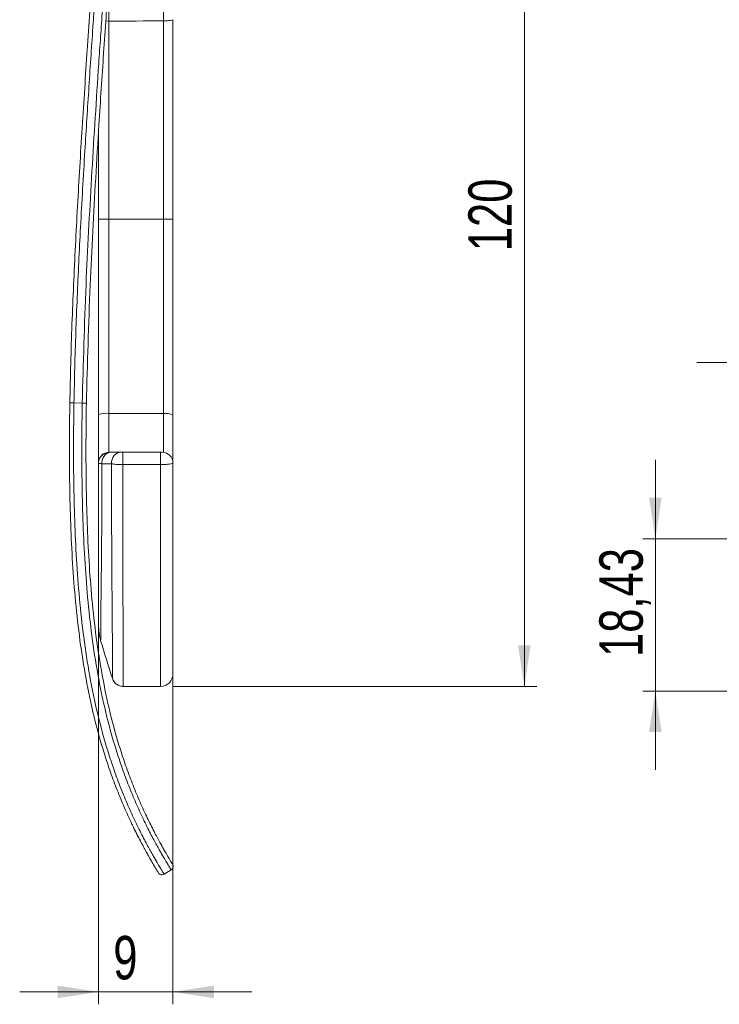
# Model space of a CAD drawing. Header units: millimetres. Extents: x 0 to 420, y 0 to 297.
# Tile 6 of 12: x 222 to 278, y 78 to 157. Entities that reach past the tile are written whole.
import ezdxf

# ---------------------------------------------------------------- set-up
doc = ezdxf.new("R2010")
doc.units = ezdxf.units.MM
doc.styles.add('SLDTEXTSTYLE0', font='TXT', dxfattribs={"width": 0.75})
doc.dimstyles.new('SLDDIMSTYLE1', dxfattribs={"dimtxt": 3.5, "dimasz": 3.302, "dimexe": 0, "dimexo": 0.0625, "dimgap": 0.875, "dimtad": 1, "dimlfac": 1.5, "dimrnd": 1e-09, "dimzin": 12, "dimdsep": 46, "dimtxsty": 'SLDTEXTSTYLE0', "dimsah": 1, "dimcen": 0.09, "dimadec": 0, "dimazin": 3, "dimtfac": 1, "dimtmove": 0, "dimatfit": 0, "dimfxl": 0, "dimfrac": 2, "dimtolj": 1, "dimtzin": 12, "dimarcsym": 0})
doc.dimstyles.new('SLDDIMSTYLE2', dxfattribs={"dimtxt": 3.5, "dimasz": 3.302, "dimexe": 0, "dimexo": 0.0625, "dimgap": 0.875, "dimtad": 1, "dimdec": 6, "dimlfac": 1.5, "dimrnd": 1e-09, "dimzin": 12, "dimdsep": 46, "dimtxsty": 'SLDTEXTSTYLE0', "dimsah": 1, "dimcen": 0.09, "dimadec": 0, "dimazin": 3, "dimtfac": 1, "dimtmove": 0, "dimatfit": 0, "dimfxl": 0, "dimfrac": 2, "dimtolj": 1, "dimtzin": 12, "dimarcsym": 0})
doc.dimstyles.new('SLDDIMSTYLE3', dxfattribs={"dimtxt": 3.5, "dimasz": 3.302, "dimexe": 0, "dimexo": 0.0625, "dimgap": 0.875, "dimtad": 1, "dimdec": 6, "dimlfac": 1.5, "dimrnd": 1e-09, "dimzin": 12, "dimdsep": 46, "dimtxsty": 'SLDTEXTSTYLE0', "dimsah": 1, "dimcen": 0.09, "dimadec": 0, "dimazin": 3, "dimtfac": 1, "dimtofl": 0, "dimtmove": 0, "dimatfit": 3, "dimfxl": 0, "dimfrac": 2, "dimtolj": 1, "dimtzin": 12, "dimarcsym": 0})

# ---------------------------------------------------------------- blocks, each defined once
blk = doc.blocks.new('_D_13')
at = {"color": 7, "linetype": 'Continuous', "lineweight": 0}
for p, q in [((234.026, 183.582), (263.339, 183.582)), ((262.339, 183.582), (262.339, 103.582)), ((234.026, 103.582), (263.339, 103.582))]:
    blk.add_line(p, q, dxfattribs=at)
for points in [[(262.339, 183.582), (261.831, 180.28), (262.847, 180.28)], [(262.339, 103.582), (262.847, 106.884), (261.831, 106.884)]]:
    blk.add_solid(points, dxfattribs=at)
at = {"color": 7, "linetype": 'Continuous', "lineweight": 0, "insert": (257.828, 138.664), "char_height": 3.5, "attachment_point": 1, "rotation": 90, "style": 'SLDTEXTSTYLE0'}
blk.add_mtext('120', dxfattribs=at)
blk = doc.blocks.new('_D_14')
at = {"color": 7, "linetype": 'Continuous', "lineweight": 0}
for p, q in [((228.026, 124.508), (228.026, 77.957)), ((234.026, 124.493), (234.026, 77.957)), ((228.026, 78.957), (221.676, 78.957)), ((228.026, 78.957), (234.026, 78.957)), ((234.026, 78.957), (240.376, 78.957))]:
    blk.add_line(p, q, dxfattribs=at)
for points in [[(228.026, 78.957), (224.724, 79.465), (224.724, 78.449)], [(234.026, 78.957), (237.328, 78.449), (237.328, 79.465)]]:
    blk.add_solid(points, dxfattribs=at)
at = {"color": 7, "linetype": 'Continuous', "lineweight": 0, "insert": (229.211, 83.469), "char_height": 3.5, "attachment_point": 1, "style": 'SLDTEXTSTYLE0'}
blk.add_mtext('9', dxfattribs=at)
blk = doc.blocks.new('_D_17')
at = {"color": 7, "linetype": 'Continuous', "lineweight": 0}
for p, q in [((272.895, 115.49), (272.895, 121.84)), ((300.925, 115.49), (271.895, 115.49)), ((272.895, 103.204), (272.895, 115.49)), ((303.794, 103.204), (271.895, 103.204)), ((272.895, 103.204), (272.895, 96.854))]:
    blk.add_line(p, q, dxfattribs=at)
for points in [[(272.895, 115.49), (273.403, 118.792), (272.387, 118.792)], [(272.895, 103.204), (272.387, 99.902), (273.403, 99.902)]]:
    blk.add_solid(points, dxfattribs=at)
at = {"color": 7, "linetype": 'Continuous', "lineweight": 0, "insert": (268.384, 105.954), "char_height": 3.5, "attachment_point": 1, "rotation": 90, "style": 'SLDTEXTSTYLE0'}
blk.add_mtext('18,43', dxfattribs=at)
blk = doc.blocks.new('_D_18')
at = {"color": 7, "linetype": 'Continuous', "lineweight": 0}
for p, q in [((282.588, 122.088), (282.588, 130.705)), ((289.623, 122.159), (289.623, 130.705)), ((282.588, 129.705), (276.238, 129.705)), ((282.588, 129.705), (289.623, 129.705)), ((289.623, 129.705), (295.973, 129.705))]:
    blk.add_line(p, q, dxfattribs=at)
for points in [[(282.588, 129.705), (279.286, 130.213), (279.286, 129.197)], [(289.623, 129.705), (292.925, 129.197), (292.925, 130.213)]]:
    blk.add_solid(points, dxfattribs=at)
at = {"color": 7, "linetype": 'Continuous', "lineweight": 0, "insert": (279.937, 134.217), "char_height": 3.5, "attachment_point": 1, "style": 'SLDTEXTSTYLE0'}
blk.add_mtext('10,55', dxfattribs=at)

msp = doc.modelspace()

# ---------------------------------------------------------------- linework, layer by layer
at = {"color": 8, "linetype": 'Continuous', "lineweight": 15}
for p, q in [((228.85530706, 157.22349124), (228.61368427, 157.22949401)), ((233.15918049, 122.46149541), (233.15917767, 122.46145043))]:
    msp.add_line(p, q, dxfattribs=at)
at = {"color": 7, "linetype": 'Continuous', "lineweight": 15}
for p, q in [((226.71569717, 126.42954536), (226.0491237, 126.44069235)), ((229.0738979, 122.46113315), (228.89253994, 122.4611432)), ((228.05365231, 108.09455021), (228.02572634, 108.48123488)), ((229.1544214, 104.20963933), (229.15437714, 104.20977623)), ((230.01691282, 103.5820536), (230.0169019, 103.5820536)), ((230.0169034, 103.5820536), (233.02572634, 103.5820536)), ((233.88063513, 88.79040298), (233.31334471, 88.44019203))]:
    msp.add_line(p, q, dxfattribs=at)
at = {"color": 7, "linetype": 'Continuous', "lineweight": 15, "flags": 128}
for points in [[(228.85530706, 141.24878291), (228.69160435, 141.24877642), (228.53520428, 141.24876118), (228.39179511, 141.24873775), (228.26659261, 141.24870699), (228.16415036, 141.24867002), (228.08819419, 141.24862817), (228.0414866, 141.24858297), (228.02572634, 141.24853607)], [(228.85530706, 141.24878291), (229.40678217, 141.24878806), (229.95850917, 141.24879003), (230.51026351, 141.24878883), (231.06182067, 141.24878446), (231.61295619, 141.24877691), (232.16344577, 141.2487662), (232.71306539, 141.24875233), (233.26159138, 141.24873529)], [(234.02572634, 141.24868756), (234.01148634, 141.24869624), (233.96923432, 141.24870463), (233.90035872, 141.24871246), (233.80712291, 141.24871948), (233.69259076, 141.24872544), (233.56052596, 141.24873016), (233.41526838, 141.24873348), (233.26159138, 141.24873529)], [(233.02572634, 121.46560452), (233.02575177, 121.65143764), (233.02577603, 121.83466306), (233.02579801, 122.00684162), (233.02581668, 122.16004297), (233.02583119, 122.28721083), (233.02584087, 122.38248799), (233.02584528, 122.44148607), (233.02584421, 122.46148771)]]:
    msp.add_lwpolyline(points, dxfattribs=at)
at = {"color": 7, "linetype": 'Continuous', "lineweight": 15}
for centre, radius, start, end in [((228.6559177, 123.40471561), 2.19595299, 84.7904508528, 106.6771513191), ((230.02604623, -157.48403599), 283.07805467, 89.3451024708, 90.2369615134), ((233.43544466, 123.61299298), 1.97021961, 72.5663017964, 95.0623955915), ((233.15905968, 121.59482876), 0.86666666, 0.0000003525, 89.9920126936), ((233.15905967, 121.59486563), 0.86666667, 0.0001678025, 89.9741943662), ((230.01692585, 104.4885256), 0.906472, 197.9183403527, 270), ((233.02572634, 104.5820536), 1, 270, 0)]:
    msp.add_arc(centre, radius, start, end, dxfattribs=at)
for points, knots in [([(225.71583697, 126.44626585), (225.75118819, 128.56021548), (225.81204425, 130.67364612), (225.96749721, 134.89914022), (226.06219201, 137.01129112), (226.27421286, 141.23433351), (226.39159794, 143.34527059), (226.57904224, 146.51069672), (226.64344609, 147.56574177), (226.77532781, 149.67472041), (226.84281063, 150.72872413), (226.98022192, 152.83515286), (227.05015246, 153.88759628), (227.15643355, 155.46401412), (227.1920912, 155.98909853), (227.2637853, 157.03810584), (227.29983249, 157.56217092), (227.37170117, 158.60120565), (227.40756981, 159.11686442), (227.46093663, 159.88041563), (227.47864896, 160.13322095), (227.51382981, 160.63423863), (227.53135955, 160.88331882), (227.58299468, 161.61551813), (227.61559395, 162.07577337), (227.65266262, 162.59763996), (227.65992288, 162.69977032), (227.67382016, 162.89512945), (227.6804704, 162.98854515), (227.69956047, 163.2565409), (227.71114579, 163.41895818), (227.73217369, 163.71349143), (227.74166809, 163.84633157), (227.75850642, 164.08176514), (227.76582738, 164.1840391), (227.78519663, 164.45449802), (227.79474137, 164.5875901), (227.80984869, 164.79817011), (227.81532191, 164.87440097), (227.82386037, 164.993302), (227.82692276, 165.03592824), (227.83398603, 165.13423401), (227.83594947, 165.16154432), (227.83814005, 165.1920197), (227.83829545, 165.194181), (227.83829545, 165.194181)], [0, 0, 0, 0, 0.125, 0.125, 0.25, 0.25, 0.375, 0.375, 0.4375, 0.4375, 0.5, 0.5, 0.5625, 0.5625, 0.59375, 0.59375, 0.625, 0.625, 0.65625, 0.65625, 0.671875, 0.671875, 0.6875, 0.6875, 0.71875, 0.71875, 0.7265625, 0.7265625, 0.734375, 0.734375, 0.75, 0.75, 0.765625, 0.765625, 0.78125, 0.78125, 0.8125, 0.8125, 0.84375, 0.84375, 0.875, 0.875, 0.9375, 0.9375, 1, 1, 1, 1]), ([(228.80947457, 160.05026304), (228.78069467, 159.63898537), (228.72210164, 158.80166457), (228.59692639, 156.99396709), (228.43657125, 154.64324389), (228.24524918, 151.7607178), (227.93715653, 146.96329314), (227.6285336, 141.68696767), (227.25536617, 134.20416306), (227.13308206, 129.59430123), (227.0489839, 126.42397186)], [0, 0, 0, 0, 0.0379585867, 0.0772799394, 0.1628697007, 0.2485600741, 0.3342545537, 0.5902414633, 0.7181977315, 1, 1, 1, 1]), ([(228.85530706, 157.22348479), (228.85530704, 156.56135955), (228.85530707, 155.89630085), (228.85530697, 154.56727808), (228.85530699, 153.90224463), (228.85530699, 151.90617847), (228.85530704, 150.57408416), (228.85530704, 147.90982875), (228.85530708, 146.57762691), (228.85530703, 143.91320571), (228.85530706, 142.58099426), (228.85530706, 141.24878291)], [0, 0, 0, 0, 0.125, 0.125, 0.25, 0.25, 0.5, 0.5, 0.75, 0.75, 1, 1, 1, 1]), ([(233.26159138, 141.24873529), (233.26159138, 142.58228252), (233.26159147, 143.91583083), (233.26159134, 146.58291832), (233.26159145, 147.91651839), (233.26159144, 150.58329451), (233.26159115, 151.91645966), (233.26159118, 153.91533325), (233.26159091, 154.58165546), (233.26159142, 155.91272218), (233.26159134, 156.57748079), (233.26159138, 157.24091242)], [0, 0, 0, 0, 0.25, 0.25, 0.5, 0.5, 0.75, 0.75, 0.875, 0.875, 1, 1, 1, 1]), ([(234.02572634, 157.33068376), (234.02572634, 157.30880224), (233.94639853, 157.28701958), (233.6678473, 157.2542951), (233.46988232, 157.24350113), (233.26159138, 157.24091242)], [0, 0, 0, 0, 0.5, 0.5, 1, 1, 1, 1]), ([(234.02572634, 157.33068376), (234.02572634, 156.66352347), (234.02572634, 155.99504765), (234.02572634, 154.65653772), (234.02572634, 153.98647619), (234.02572634, 151.97637939), (234.02572634, 150.63572392), (234.02572634, 147.95395771), (234.02572634, 146.61285669), (234.02572634, 143.93077518), (234.02572634, 142.58973117), (234.02572634, 141.24868756)], [0, 0, 0, 0, 0.125, 0.125, 0.25, 0.25, 0.5, 0.5, 0.75, 0.75, 1, 1, 1, 1]), ([(228.02572634, 141.24853607), (228.02572634, 142.77080692), (228.02572634, 145.10852407), (228.02572634, 147.44614729), (228.02572634, 148.26156082)], [0, 0, 0, 0, 0.6511783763, 1, 1, 1, 1]), ([(228.02572634, 125.50830026), (228.02572634, 126.16177569), (228.02572634, 126.81615661), (228.02572634, 128.12595133), (228.02572634, 128.78140639), (228.02572634, 130.74885502), (228.02572634, 132.0612939), (228.02572634, 135.99849885), (228.02572634, 138.62357213), (228.02572634, 141.24853607)], [0, 0, 0, 0, 0.125, 0.125, 0.25, 0.25, 0.5, 0.5, 1, 1, 1, 1]), ([(228.85530706, 141.24878291), (228.85530706, 138.63768511), (228.85530704, 136.02648202), (228.85530705, 132.11006693), (228.85530691, 130.80456748), (228.85530707, 128.84747539), (228.85530711, 128.19546721), (228.85530727, 126.89256354), (228.85530706, 126.2416245), (228.85530706, 125.59159773)], [0, 0, 0, 0, 0.5, 0.5, 0.75, 0.75, 0.875, 0.875, 1, 1, 1, 1]), ([(233.26159138, 125.57552682), (233.26159134, 126.2259576), (233.26159402, 126.8778783), (233.26159208, 128.18270568), (233.26159133, 128.83544816), (233.26159338, 130.79430646), (233.26159142, 132.10110092), (233.26159147, 136.02138388), (233.26159139, 138.63507664), (233.26159138, 141.24873529)], [0, 0, 0, 0, 0.125, 0.125, 0.25, 0.25, 0.5, 0.5, 1, 1, 1, 1]), ([(234.02572634, 141.24868756), (234.02572634, 138.62152676), (234.02572634, 135.99428125), (234.02572634, 132.05401073), (234.02572634, 130.74069903), (234.02572634, 128.7711553), (234.02572634, 128.11458749), (234.02572634, 126.80238245), (234.02572634, 126.14694438), (234.02572634, 125.49270914)], [0, 0, 0, 0, 0.5, 0.5, 0.75, 0.75, 0.875, 0.875, 1, 1, 1, 1]), ([(232.85339792, 88.55070003), (232.85339792, 88.55070003), (232.84561276, 88.56347114), (232.79817799, 88.64173701), (232.75895995, 88.70635778), (232.65294153, 88.88344918), (232.60954922, 88.95617371), (232.49953597, 89.1422743), (232.43292463, 89.25559665), (232.26934998, 89.53785388), (232.17225346, 89.70690728), (231.99535119, 90.02160601), (231.93125654, 90.13660514), (231.79439148, 90.38516054), (231.72135464, 90.51918686), (231.56588671, 90.80857601), (231.48347192, 90.96390961), (231.30960965, 91.29712509), (231.21821281, 91.47496985), (230.93897857, 92.02858945), (230.74405752, 92.42839682), (230.44689592, 93.06635213), (230.34696914, 93.28557865), (230.14984575, 93.72834987), (230.0522105, 93.95281403), (229.76265773, 94.63505539), (229.57422092, 95.1014747), (229.2100204, 96.05264854), (229.03392972, 96.53837863), (228.69851766, 97.51818074), (228.53935866, 98.01154783), (228.08690435, 99.50058758), (227.81870983, 100.50511809), (227.34257072, 102.53295977), (227.13438432, 103.5574712), (226.77132505, 105.6130212), (226.61616204, 106.64483228), (226.21604101, 109.75013364), (226.03589505, 111.83350942), (225.79082354, 116.00319693), (225.72577888, 118.09224596), (225.67074908, 122.26892062), (225.68090707, 124.35751055), (225.71583697, 126.44626585)], [0, 0, 0, 0, 0.0625, 0.0625, 0.125, 0.125, 0.15625, 0.15625, 0.1875, 0.1875, 0.21875, 0.21875, 0.234375, 0.234375, 0.25, 0.25, 0.265625, 0.265625, 0.28125, 0.28125, 0.3125, 0.3125, 0.328125, 0.328125, 0.34375, 0.34375, 0.375, 0.375, 0.40625, 0.40625, 0.4375, 0.4375, 0.5, 0.5, 0.5625, 0.5625, 0.625, 0.625, 0.75, 0.75, 0.875, 0.875, 1, 1, 1, 1]), ([(225.71583697, 126.44626585), (225.71583697, 126.44626585), (225.75175631, 126.44566518), (225.87515247, 126.44360164), (225.96186944, 126.44215149), (226.0491237, 126.44069235)], [0, 0, 0, 0, 0.5, 0.5, 1, 1, 1, 1]), ([(226.0491237, 126.44069235), (226.0139474, 124.33720268), (226.00391427, 122.23388082), (226.0606668, 118.02775215), (226.12729751, 115.92398667), (226.37837738, 111.72516761), (226.5629514, 109.62729426), (226.97359135, 106.50125737), (227.13292226, 105.46263987), (227.50605004, 103.39376286), (227.72006692, 102.36317536), (228.20968219, 100.32428275), (228.48557808, 99.3146035), (228.95102286, 97.81875214), (229.11475147, 97.32325952), (229.45971346, 96.33962243), (229.63994853, 95.85445594), (230.01259582, 94.90437548), (230.2051332, 94.43910527), (230.50046035, 93.75948388), (230.59999088, 93.53596122), (230.80078909, 93.09529129), (230.90201466, 92.87829632), (231.20155345, 92.2496321), (231.3973913, 91.85664488), (231.67723178, 91.31335536), (231.768518, 91.13935225), (231.94117784, 90.8150139), (232.02305272, 90.66367842), (232.17761272, 90.38142418), (232.25029755, 90.25050408), (232.38666049, 90.00735099), (232.45060145, 89.89466435), (232.62681201, 89.58667446), (232.72404913, 89.42020313), (232.88822763, 89.14158939), (232.95532439, 89.02928085), (233.06628581, 88.84458265), (233.110167, 88.77219907), (233.21746761, 88.5957845), (233.25728909, 88.53117984), (233.30543672, 88.45296606), (233.31334471, 88.44019203), (233.31334471, 88.44019203)], [0, 0, 0, 0, 0.125, 0.125, 0.25, 0.25, 0.375, 0.375, 0.4375, 0.4375, 0.5, 0.5, 0.5625, 0.5625, 0.59375, 0.59375, 0.625, 0.625, 0.65625, 0.65625, 0.671875, 0.671875, 0.6875, 0.6875, 0.71875, 0.71875, 0.734375, 0.734375, 0.75, 0.75, 0.765625, 0.765625, 0.78125, 0.78125, 0.8125, 0.8125, 0.84375, 0.84375, 0.875, 0.875, 0.9375, 0.9375, 1, 1, 1, 1]), ([(233.88063513, 88.79040298), (233.88063513, 88.79040298), (233.87296331, 88.80279682), (233.82664843, 88.87802899), (233.78836191, 88.94014115), (233.68505094, 89.10993599), (233.64256698, 89.17998752), (233.53612984, 89.35703886), (233.47223645, 89.46389722), (233.31516677, 89.730106), (233.22199828, 89.88935083), (233.0522976, 90.18532252), (232.99083224, 90.29338679), (232.85941046, 90.52709308), (232.78922181, 90.65313594), (232.63959372, 90.92547715), (232.56013559, 91.07181009), (232.39206022, 91.38630101), (232.30290595, 91.55552224), (232.02897943, 92.08497234), (231.83645593, 92.46936385), (231.54094347, 93.08637358), (231.44098572, 93.29949727), (231.2415868, 93.73477232), (231.1426485, 93.95578579), (230.84888485, 94.62828175), (230.6570399, 95.08949097), (230.2853721, 96.03260317), (230.10517262, 96.51559604), (229.76147931, 97.49183036), (229.59823771, 97.98411668), (229.13405769, 99.47148735), (228.85875668, 100.47702137), (228.37036688, 102.50970351), (228.158115, 103.53305403), (227.78830066, 105.58619072), (227.63049542, 106.61687393), (227.22392426, 109.71891291), (227.04118044, 111.80193047), (226.79251865, 115.97593008), (226.72666325, 118.06632857), (226.67066851, 122.24760874), (226.68073389, 124.33879409), (226.71569717, 126.42954536)], [0, 0, 0, 0, 0.0625, 0.0625, 0.125, 0.125, 0.15625, 0.15625, 0.1875, 0.1875, 0.21875, 0.21875, 0.234375, 0.234375, 0.25, 0.25, 0.265625, 0.265625, 0.28125, 0.28125, 0.3125, 0.3125, 0.328125, 0.328125, 0.34375, 0.34375, 0.375, 0.375, 0.40625, 0.40625, 0.4375, 0.4375, 0.5, 0.5, 0.5625, 0.5625, 0.625, 0.625, 0.75, 0.75, 0.875, 0.875, 1, 1, 1, 1]), ([(226.71569717, 126.42954536), (226.80295143, 126.42808622), (226.8896684, 126.42663607), (227.01306456, 126.42457253), (227.0489839, 126.42397186), (227.0489839, 126.42397186)], [0, 0, 0, 0, 0.5, 0.5, 1, 1, 1, 1]), ([(227.0489839, 126.42397186), (227.0145276, 124.36353712), (227.0043217, 122.30409324), (227.05739002, 118.1882171), (227.12043707, 116.13177407), (227.3588846, 112.02352363), (227.53399425, 109.97170032), (227.92670191, 106.89938794), (228.07914481, 105.87911271), (228.43613824, 103.84853135), (228.64074098, 102.83807148), (229.11191717, 100.82953404), (229.37761503, 99.83567269), (229.82603679, 98.36493755), (229.98379974, 97.87806004), (230.31616566, 96.91226833), (230.49103791, 96.43286461), (230.85217667, 95.49621419), (231.03880331, 95.03786109), (231.32484908, 94.36930561), (231.42119675, 94.14963339), (231.61546172, 93.71692432), (231.71356212, 93.50354843), (232.00348814, 92.8863134), (232.19249044, 92.50186367), (232.46112374, 91.97317967), (232.54868695, 91.80400254), (232.71384495, 91.48953461), (232.79175005, 91.34359002), (232.93812428, 91.07262802), (233.00660598, 90.94758739), (233.13455154, 90.71627151), (233.19423897, 90.60960428), (233.35872595, 90.31802146), (233.44853536, 90.16204938), (233.59962381, 89.90185325), (233.66088597, 89.79775794), (233.7628332, 89.62546376), (233.80344338, 89.55743469), (233.90217643, 89.39257712), (233.93876903, 89.33227037), (233.98303766, 89.25922), (233.99039653, 89.24714356), (233.99039653, 89.24714356)], [0, 0, 0, 0, 0.125, 0.125, 0.25, 0.25, 0.375, 0.375, 0.4375, 0.4375, 0.5, 0.5, 0.5625, 0.5625, 0.59375, 0.59375, 0.625, 0.625, 0.65625, 0.65625, 0.671875, 0.671875, 0.6875, 0.6875, 0.71875, 0.71875, 0.734375, 0.734375, 0.75, 0.75, 0.765625, 0.765625, 0.78125, 0.78125, 0.8125, 0.8125, 0.84375, 0.84375, 0.875, 0.875, 0.9375, 0.9375, 1, 1, 1, 1]), ([(228.02572634, 121.66990609), (228.02572634, 121.87196973), (228.02572634, 122.59674966), (228.02572634, 123.88544852), (228.02572634, 124.96738994), (228.02572634, 125.50830026)], [0, 0, 0, 0, 0.1619905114, 0.5810420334, 1, 1, 1, 1]), ([(233.26155693, 122.4420095), (233.26156583, 123.00888846), (233.26158213, 124.04704692), (233.2615885, 125.09830224), (233.26159138, 125.57552715)], [0, 0, 0, 0, 0.546042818, 1, 1, 1, 1]), ([(234.02572634, 125.49270914), (234.02572634, 124.94899022), (234.02572634, 123.86183847), (234.02572634, 122.58606075), (234.02572634, 121.87695683), (234.02572634, 121.69306487)], [0, 0, 0, 0, 0.4256372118, 0.8510504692, 1, 1, 1, 1]), ([(228.91755453, 122.44303929), (228.80854298, 122.42756302), (228.60019487, 122.39798404), (228.36247984, 122.27837409), (228.20380579, 122.1230324), (228.10853786, 121.97564438), (228.03955997, 121.79551538), (228.03044317, 121.66205008), (228.02577106, 121.59365275)], [0, 0, 0, 0, 0.27463427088, 0.52489415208, 0.64310564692, 0.75913082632, 0.87656110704, 1, 1, 1, 1]), ([(228.24374709, 122.15377222), (228.25520587, 122.17196493), (228.32686864, 122.28574141), (228.55743128, 122.41826137), (228.78060269, 122.44688432), (228.89218839, 122.46119579)], [0, 0, 0, 0, 0.086896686, 0.543448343, 1, 1, 1, 1]), ([(228.89253994, 122.4611432), (228.8925504, 122.46114469), (228.89255292, 122.46116545), (228.89244853, 122.46117132), (228.89239163, 122.46117452), (228.89230218, 122.46117415), (228.89218839, 122.46119579)], [0, 0, 0, 0, 0.0026000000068, 0.0026000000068, 0.0026000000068, 0.004017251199, 0.004017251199, 0.004017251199, 0.004017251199]), ([(228.91756058, 122.44301705), (228.91762485, 122.44303994), (228.9683167, 122.46109374), (229.02236458, 122.4612549), (229.07634394, 122.46141586)], [0, 0, 0, 0, 0.0012678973, 1, 1, 1, 1]), ([(229.07241505, 121.53553858), (229.06507542, 121.65366947), (229.07962766, 121.77345596), (229.15013087, 121.99670794), (229.20604893, 122.10006922), (229.35005336, 122.27332212), (229.43807251, 122.34313287), (229.63171894, 122.43768145), (229.73725582, 122.46237516), (229.84285798, 122.46246471)], [0, 0, 0, 0, 0.25, 0.25, 0.5, 0.5, 0.75, 0.75, 1, 1, 1, 1]), ([(229.98272771, 121.46676281), (229.98265944, 121.58958495), (229.98259175, 121.71637477), (229.98246971, 121.95508414), (229.98241543, 122.06686893), (229.98233012, 122.25519205), (229.98229913, 122.33162406), (229.98226606, 122.43528121), (229.982264, 122.46244782), (229.9822766, 122.46250926)], [0, 0, 0, 0, 0.25, 0.25, 0.5, 0.5, 0.75, 0.75, 1, 1, 1, 1]), ([(233.02584421, 122.46148771), (233.06126784, 122.4614829), (233.09584712, 122.46148193), (233.1448761, 122.46148551), (233.1591761, 122.46148986), (233.15918049, 122.46149541)], [0, 0, 0, 0, 0.5, 0.5, 1, 1, 1, 1]), ([(228.02572634, 108.48123391), (228.02572634, 108.48229238), (228.02572634, 108.48438585), (228.02572634, 108.49562067), (228.02572634, 108.51280759), (228.02572634, 108.53649239), (228.02572634, 108.56653372), (228.02572634, 108.60296815), (228.02572634, 108.6457862), (228.02572634, 108.69499043), (228.02572634, 108.75058002), (228.02572634, 108.81255616), (228.02572634, 108.88091574), (228.02572634, 109.0583559), (228.02572634, 109.4176662), (228.02572634, 110.14312557), (228.02572634, 111.05673231), (228.02572634, 112.14567143), (228.02572634, 113.34994614), (228.02572634, 114.72214371), (228.02572634, 115.94561795), (228.02572634, 116.98557291), (228.02572634, 117.79431407), (228.02572634, 118.66120095), (228.02572634, 119.58644401), (228.02572634, 120.56966807), (228.02572634, 121.24707666), (228.02572634, 121.59457181)], [0, 0, 0, 0, 0.0244747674, 0.0484073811, 0.0718008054, 0.0946582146, 0.1169830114, 0.1387788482, 0.1600496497, 0.1807996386, 0.2010333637, 0.2207557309, 0.2399720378, 0.2586880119, 0.354044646, 0.4394123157, 0.5165348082, 0.5809875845, 0.6459483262, 0.7086760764, 0.7763000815, 0.8084980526, 0.8426595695, 0.8788441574, 0.9171018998, 0.9574751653, 1, 1, 1, 1]), ([(228.30223606, 121.53019527), (228.21196065, 121.53965949), (228.14258418, 121.54990447), (228.04927962, 121.57157649), (228.02572634, 121.58298549), (228.02572634, 121.59452919)], [0, 0, 0, 0, 0.5, 0.5, 1, 1, 1, 1]), ([(229.98272771, 121.46676281), (229.79671618, 121.4666817), (229.60877911, 121.47315664), (229.37039271, 121.49114745), (229.29652523, 121.49862612), (229.20154378, 121.51131276), (229.17224111, 121.51580507), (229.11844283, 121.52532752), (229.09363598, 121.53044239), (229.07240454, 121.53559016)], [0, 0, 0, 0, 0.5, 0.5, 0.75, 0.75, 0.875, 0.875, 1, 1, 1, 1]), ([(229.15437695, 104.20977681), (229.15427044, 104.21076105), (229.15406113, 104.21269519), (229.15385012, 104.224187), (229.15370559, 104.24195632), (229.15362186, 104.26649226), (229.15358511, 104.29756596), (229.15358458, 104.33511225), (229.15360974, 104.37900656), (229.15365095, 104.42912251), (229.15369922, 104.48531816), (229.15374623, 104.54744031), (229.15378432, 104.61532428), (229.15380641, 104.68879479), (229.15380602, 104.76766659), (229.15377719, 104.85174503), (229.15371449, 104.94082677), (229.15361297, 105.03470037), (229.15346822, 105.13314686), (229.15327608, 105.23594018), (229.15303733, 105.34285002), (229.15275287, 105.45364015), (229.15242353, 105.56806897), (229.15205006, 105.68589017), (229.15163322, 105.80685328), (229.15117368, 105.93070421), (229.15067211, 106.05718584), (229.15012912, 106.18603852), (229.14954528, 106.31700062), (229.14892114, 106.449809), (229.14825722, 106.58419959), (229.14755399, 106.71990783), (229.1468119, 106.85666917), (229.14603137, 106.99421952), (229.14521281, 107.13229578), (229.14435654, 107.27063609), (229.14346301, 107.40898089), (229.14253222, 107.54707114), (229.14156556, 107.68465649), (229.13814975, 108.14910498), (229.12982512, 109.14324471), (229.11513178, 110.89080684), (229.10149167, 112.78871683), (229.09245823, 114.3416605), (229.08730756, 115.45895374), (229.08371796, 116.36653029), (229.08056682, 117.31586742), (229.07784623, 118.30787816), (229.07557078, 119.34355191), (229.07370225, 120.4235438), (229.07284943, 121.16028653), (229.07241502, 121.53556941)], [0, 0, 0, 0, 0.0236079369, 0.0463922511, 0.0683809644, 0.0896015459, 0.1100809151, 0.1298454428, 0.1489209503, 0.1673327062, 0.1851054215, 0.2022632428, 0.2188297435, 0.2348279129, 0.2502801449, 0.2652082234, 0.2796333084, 0.2935759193, 0.3070559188, 0.3200924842, 0.3327040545, 0.344908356, 0.3567224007, 0.3681624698, 0.3792441, 0.3899820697, 0.4003903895, 0.4104822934, 0.4202702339, 0.4297658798, 0.4389801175, 0.4479230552, 0.4566040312, 0.4650316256, 0.4732136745, 0.4811572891, 0.4888688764, 0.4963541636, 0.5036182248, 0.51066551, 0.5681396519, 0.6418986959, 0.71894336, 0.7723174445, 0.8014052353, 0.8315347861, 0.8627729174, 0.8951819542, 0.9288201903, 0.9637423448, 1, 1, 1, 1]), ([(229.9826987, 121.46670876), (229.98277232, 121.2575475), (229.98291804, 120.84350785), (229.98319059, 120.23016995), (229.98350022, 119.63057753), (229.98385071, 119.04467703), (229.98424109, 118.47230522), (229.98467161, 117.91332739), (229.98514221, 117.36760142), (229.9856529, 116.83498711), (229.98620369, 116.3153438), (229.98679458, 115.80853099), (229.98742557, 115.31440817), (229.98809667, 114.83283489), (229.98880788, 114.36367076), (229.98955921, 113.90677546), (229.99035066, 113.46200877), (229.99118224, 113.02923056), (229.99205394, 112.6083008), (229.99296578, 112.19907963), (229.99391777, 111.8014273), (229.9949099, 111.41520422), (229.99594218, 111.04027097), (229.99701463, 110.67648828), (229.99812723, 110.32371707), (229.99927999, 109.98181836), (230.00047293, 109.65065335), (230.00170599, 109.33008332), (230.00297938, 109.01996964), (230.00429236, 108.72017373), (230.00564762, 108.43055692), (230.00703519, 108.15098075), (230.008492, 107.8813058), (230.00988089, 107.6213956), (230.01117932, 107.44394417), (230.01163278, 107.33379015), (230.01173876, 107.27949564), (230.01187798, 107.20249618), (230.01201599, 107.10365416), (230.01216557, 106.98408328), (230.01232112, 106.84514042), (230.0124843, 106.68841646), (230.01265438, 106.51572498), (230.01283149, 106.32908927), (230.01301553, 106.13072738), (230.01320649, 105.92303518), (230.01340435, 105.70856721), (230.01360908, 105.49001526), (230.01382068, 105.27018458), (230.01403913, 105.05196762), (230.01426442, 104.8383154), (230.01449655, 104.63220665), (230.01473549, 104.43661517), (230.01498123, 104.25447464), (230.01523378, 104.08864508), (230.01549311, 103.94186483), (230.0157592, 103.81675624), (230.01603213, 103.7155972), (230.0163116, 103.64107506), (230.01659883, 103.59287757), (230.01678395, 103.58585027), (230.01688032, 103.58219175)], [0, 0, 0, 0, 0.0196464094, 0.0388905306, 0.0577396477, 0.0762012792, 0.0942831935, 0.1119934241, 0.1293402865, 0.1463323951, 0.16297868, 0.1792884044, 0.1952711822, 0.2109369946, 0.2262962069, 0.241359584, 0.2561383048, 0.270643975, 0.2848886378, 0.2988847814, 0.3126453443, 0.3261837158, 0.3395137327, 0.3526496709, 0.3656062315, 0.3783985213, 0.3910420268, 0.403552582, 0.41594633, 0.4282396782, 0.4404492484, 0.4525918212, 0.4646842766, 0.4767435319, 0.4887864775, 0.4903105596, 0.4929994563, 0.4968536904, 0.5018747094, 0.5080656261, 0.5154321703, 0.5239838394, 0.5337352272, 0.5447075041, 0.5569300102, 0.5704419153, 0.5852938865, 0.6015497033, 0.6192877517, 0.6386023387, 0.659604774, 0.6824241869, 0.7072080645, 0.7341225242, 0.7633523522, 0.7951008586, 0.8295896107, 0.8670581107, 0.9077634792, 0.9519802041, 1, 1, 1, 1]), ([(234.02572634, 121.59482876), (234.02572634, 121.57772748), (233.99920161, 121.56074915), (233.89937487, 121.52966017), (233.82484568, 121.51525966), (233.6865347, 121.49741279), (233.63511701, 121.49196921), (233.52638962, 121.48260882), (233.46896418, 121.4786506), (233.34795057, 121.4721856), (233.2844547, 121.46970821), (233.15668685, 121.46643712), (233.09175332, 121.46560331), (233.02572634, 121.46560452)], [0, 0, 0, 0, 0.25, 0.25, 0.5, 0.5, 0.625, 0.625, 0.75, 0.75, 0.875, 0.875, 1, 1, 1, 1]), ([(233.02572634, 103.5820536), (233.02572634, 103.5820536), (233.02572634, 103.61301948), (233.02572634, 103.78106595), (233.02572634, 103.91723751), (233.02572634, 104.2031824), (233.02572634, 104.26629206), (233.02572634, 104.40626427), (233.02572634, 104.48331524), (233.02572634, 104.73652329), (233.02572634, 104.93476553), (233.02572634, 105.40528774), (233.02572634, 105.67756876), (233.02572634, 106.15509026), (233.02572634, 106.32650034), (233.02572634, 106.69157442), (233.02572634, 106.8842917), (233.02572634, 107.49337702), (233.02572634, 107.94079157), (233.02572634, 108.67346527), (233.02572634, 108.92791978), (233.02572634, 109.45688561), (233.02572634, 109.72886845), (233.02572634, 111.11623482), (233.02572634, 112.31982578), (233.02572634, 114.215765), (233.02572634, 114.858068), (233.02572634, 116.15631503), (233.02572634, 116.81363049), (233.02572634, 118.79428487), (233.02572634, 120.12638643), (233.02572634, 121.46560452)], [0, 0, 0, 0, 0.125, 0.125, 0.25, 0.25, 0.28125, 0.28125, 0.3125, 0.3125, 0.375, 0.375, 0.4375, 0.4375, 0.46875, 0.46875, 0.5, 0.5, 0.5625, 0.5625, 0.59375, 0.59375, 0.625, 0.625, 0.75, 0.75, 0.8125, 0.8125, 0.875, 0.875, 1, 1, 1, 1]), ([(234.02572634, 121.59482876), (234.02572634, 120.32369461), (234.02572634, 119.06072542), (234.02572634, 116.56109955), (234.02572634, 115.32414048), (234.02572634, 113.50301707), (234.02572634, 112.90876823), (234.02572634, 111.75810316), (234.02572634, 111.20091793), (234.02572634, 110.13250963), (234.02572634, 109.61827143), (234.02572634, 108.67902451), (234.02572634, 108.25032802), (234.02572634, 107.66923586), (234.02572634, 107.4858253), (234.02572634, 107.13921547), (234.02572634, 106.97755544), (234.02572634, 106.52771468), (234.02572634, 106.27276751), (234.02572634, 105.83360069), (234.02572634, 105.64938395), (234.02572634, 105.33624014), (234.02572634, 105.20852083), (234.02572634, 104.89172376), (234.02572634, 104.76608463), (234.02572634, 104.61079268), (234.02572634, 104.5820536), (234.02572634, 104.5820536)], [0, 0, 0, 0, 0.125, 0.125, 0.25, 0.25, 0.3125, 0.3125, 0.375, 0.375, 0.4375, 0.4375, 0.5, 0.5, 0.53125, 0.53125, 0.5625, 0.5625, 0.625, 0.625, 0.6875, 0.6875, 0.75, 0.75, 0.875, 0.875, 1, 1, 1, 1]), ([(228.04531672, 108.11408134), (228.05836764, 107.98713738), (228.08710122, 107.707651), (228.15732467, 107.49560661), (228.19565232, 107.37987372)], [0, 0, 0, 0, 0.4542044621, 1, 1, 1, 1]), ([(228.04824039, 108.09414025), (228.06043385, 107.97552778), (228.08823448, 107.70509601), (228.15990258, 107.4909866), (228.20013677, 107.37078644)], [0, 0, 0, 0, 0.4386040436, 1, 1, 1, 1]), ([(228.20014035, 107.38260579), (228.19995214, 107.3630656), (228.19926497, 107.2917227), (228.19866954, 107.29288348), (228.19823719, 107.29372634)], [0, 0, 0, 0, 0.2738911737, 1, 1, 1, 1]), ([(229.15437695, 104.20977681), (229.18172436, 104.12519948), (229.22315684, 104.0404847), (229.33432612, 103.88452646), (229.40406527, 103.81352546), (229.56302889, 103.69785845), (229.65204212, 103.65334612), (229.83463839, 103.59555115), (229.92799145, 103.58219165), (230.01688032, 103.58219175)], [0, 0, 0, 0, 0.25, 0.25, 0.5, 0.5, 0.75, 0.75, 1, 1, 1, 1]), ([(233.88063513, 88.79040298), (233.95455903, 88.83603914), (234.0093403, 88.91168301), (234.04993946, 89.08062477), (234.03551173, 89.17290057), (233.99039653, 89.24714356)], [0, 0, 0, 0, 0.5, 0.5, 1, 1, 1, 1]), ([(232.85339792, 88.55070003), (232.8989234, 88.47579845), (232.97514577, 88.42019724), (233.14559836, 88.37924386), (233.2387606, 88.39414829), (233.31334471, 88.44019203)], [0, 0, 0, 0, 0.5, 0.5, 1, 1, 1, 1])]:
    msp.add_open_spline(points, degree=3, knots=knots, dxfattribs=at)
at = {"color": 8, "linetype": 'Continuous', "lineweight": 15}
for points, knots in [([(228.02572634, 163.14362958), (228.01958786, 163.05757727), (227.99738082, 162.74626742), (227.94865679, 162.06024973), (227.88354713, 161.13977358), (227.81413049, 160.1529499), (227.71895646, 158.79182268), (227.58806955, 156.90071823), (227.42422831, 154.49021959), (227.19697219, 151.06431781), (226.9033939, 146.43365817), (226.57762978, 140.77081399), (226.2974143, 134.93805494), (226.12479255, 130.21798435), (226.06804011, 127.38497526), (226.0491237, 126.44069235)], [0, 0, 0, 0, 0.0103557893, 0.0374639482, 0.0653489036, 0.0933178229, 0.1213122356, 0.1784019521, 0.2473522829, 0.3163272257, 0.4547297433, 0.6203841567, 0.7722473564, 0.92408675, 1, 1, 1, 1]), ([(226.71569717, 126.42954536), (226.79987924, 129.6031509), (226.92227953, 134.21755712), (227.29584716, 141.70838267), (227.63329543, 147.47563889), (227.96111218, 152.52485002), (228.1552493, 155.41853632), (228.29946596, 157.52636358), (228.40962245, 159.11359481), (228.46859293, 159.95398705), (228.48249099, 160.15204924)], [0, 0, 0, 0, 0.28126561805, 0.40895876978, 0.66450825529, 0.79307489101, 0.85753061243, 0.92196246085, 0.98160824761, 1, 1, 1, 1]), ([(228.85530633, 160.04106991), (228.85530707, 159.73353493), (228.8553093, 158.80482788), (228.85530796, 157.85726537), (228.85530706, 157.2234817)], [0, 0, 0, 0, 0.3311431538, 1, 1, 1, 1]), ([(233.26159138, 157.24090873), (233.26159138, 157.24092131), (233.26159138, 157.75349814), (233.26158597, 158.69970635), (233.26159018, 159.6315406), (233.26159211, 160.05854857)], [0, 0, 0, 0, 0.0000132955, 0.5417615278, 1, 1, 1, 1]), ([(228.85530706, 125.59159773), (228.85530826, 125.07369925), (228.85531064, 124.03781021), (228.85532262, 122.98432558), (228.85532101, 122.46809959), (228.85532097, 122.45420467)], [0, 0, 0, 0, 0.4931346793, 0.9863570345, 1, 1, 1, 1]), ([(228.30223606, 121.53019527), (228.30141913, 121.58969285), (228.29978528, 121.708688), (228.3388149, 121.88312161), (228.40660463, 122.04516174), (228.50322542, 122.18846331), (228.62397512, 122.3060484), (228.76330696, 122.39620631), (228.86616449, 122.42742008), (228.91756058, 122.44301705)], [0, 0, 0, 0, 0.1428830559, 0.2857661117, 0.4286491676, 0.5715322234, 0.7144152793, 0.8572983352, 1, 1, 1, 1]), ([(228.30223593, 121.53011862), (228.30104277, 120.89396755), (228.29864677, 119.61649753), (228.29225852, 117.7146269), (228.28233826, 115.90577932), (228.26819082, 114.21486454), (228.25191504, 112.67385697), (228.23552383, 111.29209635), (228.22209567, 110.12564935), (228.2134747, 109.22591206), (228.20816555, 108.55780507), (228.20496603, 108.07744242), (228.20276961, 107.70934217), (228.20120786, 107.47230373), (228.20043541, 107.40739844), (228.20014035, 107.38260579)], [0, 0, 0, 0, 0.0811396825, 0.1629385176, 0.2460737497, 0.3205420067, 0.3963777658, 0.4733341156, 0.5502725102, 0.6262442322, 0.7009035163, 0.7739822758, 0.8462264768, 0.9412612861, 1, 1, 1, 1])]:
    msp.add_open_spline(points, degree=3, knots=knots, dxfattribs=at)
at = {"color": 7, "linetype": 'Continuous', "lineweight": 15}
for points in [[(228.85530706, 157.2234817), (230.32602521, 157.21690954), (231.80432819, 157.22279413), (233.26159138, 157.24090873)], [(228.89218839, 122.46119579), (228.89208927, 122.46121464), (228.95472441, 122.46127095), (229.07634394, 122.46141586)], [(229.07639298, 122.46141589), (229.32934459, 122.4617173), (229.58495558, 122.46249631), (229.84285798, 122.46246471)], [(229.84282223, 122.46246468), (229.86904758, 122.46246146), (229.92422925, 122.46247787), (229.9822766, 122.46250926)], [(229.98227655, 122.46250931), (230.99679887, 122.46305794), (232.01132161, 122.46162565), (233.02584421, 122.46148771)], [(229.07241505, 121.53553858), (228.81295988, 121.53433117), (228.55631448, 121.53212814), (228.30210633, 121.53010609)], [(233.02572634, 121.46560452), (232.01138375, 121.46574449), (230.99704117, 121.46719753), (229.98269872, 121.46664123)], [(229.15438811, 104.20974229), (228.82303372, 105.23451638), (228.50433775, 106.26243604), (228.19824479, 107.29370072)], [(230.01688094, 103.58219174), (230.01689591, 103.58209953), (230.01691088, 103.5820536), (230.01692585, 103.5820536)]]:
    msp.add_open_spline(points, degree=3, dxfattribs=at)

# ---------------------------------------------------------------- dimensions: what is measured, and where the dimension line sits
at = {"color": 7, "linetype": 'Continuous', "lineweight": 0}
for base, p1, p2, dimstyle, picture, middle in [((262.33933504, 103.5820536), (233.02572634, 183.5820536), (233.02572634, 103.5820536), 'SLDDIMSTYLE3', '_D_13', (262.33933504, 142.54279884)), ((272.89527748, 115.48991735), (304.79385619, 103.20418558), (301.92468518, 115.48991735), 'SLDDIMSTYLE1', '_D_17', (272.89527748, 111.77312824))]:
    dim = msp.add_linear_dim(base=base, p1=p1, p2=p2, angle=90, dimstyle=dimstyle, dxfattribs=at)
    dim.commit()
    dim.dimension.update_dxf_attribs({"geometry": picture, "text_midpoint": middle, "dimtype": 160})
for base, p1, p2, dimstyle, picture, middle in [((289.62343268, 129.70516592), (282.58782191, 121.0877365), (289.62343268, 121.1591894), 'SLDDIMSTYLE1', '_D_18', (285.75562774, 129.70516592)), ((234.02572634, 78.95727243), (228.02572634, 125.50830026), (234.02572634, 125.49270914), 'SLDDIMSTYLE2', '_D_14', (230.50414152, 78.95727243))]:
    dim = msp.add_linear_dim(base=base, p1=p1, p2=p2, dimstyle=dimstyle, dxfattribs=at)
    dim.commit()
    dim.dimension.update_dxf_attribs({"geometry": picture, "text_midpoint": middle, "dimtype": 160})

doc.saveas('drawing.dxf')
